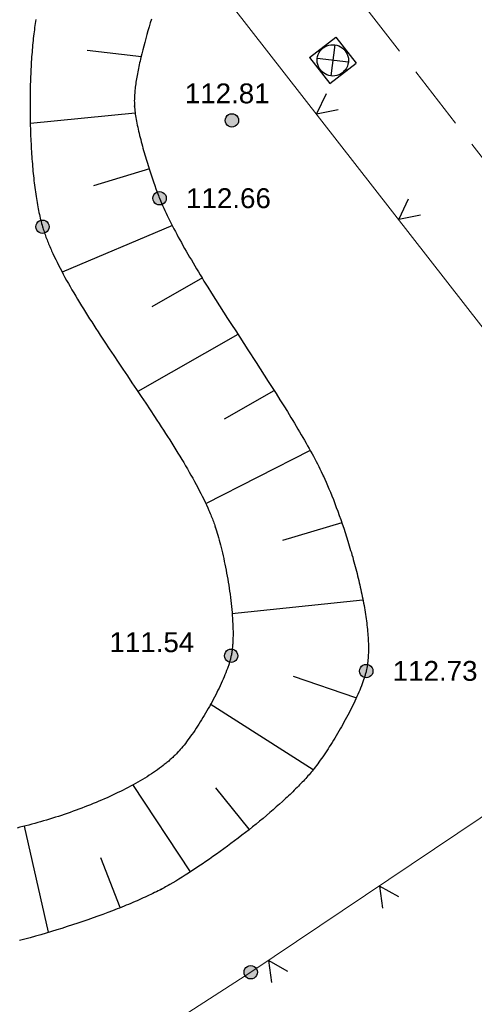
# Model space of a CAD drawing. Header units: metres. Extents: x 32322276 to 32322733, y 5638285 to 5638678.
# Tile 7 of 29: x 32322355 to 32322363, y 5638514 to 5638533. Entities that reach past the tile are written whole.
import ezdxf

# ---------------------------------------------------------------- set-up
doc = ezdxf.new("R2010")
doc.units = ezdxf.units.M
for name, pattern in [('12', [0]), ('26', [3.45, 1.225, -0.5, 1.225, -0.5]), ('68', [0])]:
    doc.linetypes.add(name, pattern=pattern)
doc.layers.get('0').update_dxf_attribs({"color": 1, "linetype": 'CONTINUOUS'})
for name, color, linetype in [('Ebene 303', 7, 'CONTINUOUS'), ('Flurgrenze', 7, 'CONTINUOUS'), ('Höhenpunkte', 7, 'CONTINUOUS'), ('Höhentexte', 7, 'CONTINUOUS'), ('WS  GS  Hydrant  Gulli  usw', 7, 'CONTINUOUS')]:
    doc.layers.add(name, color=color, linetype=linetype)
doc.styles.add('n', font='Arial.ttf')

# ---------------------------------------------------------------- blocks, each defined once
blk = doc.blocks.new('S4')
at = {"color": 7}
for points in [[(-0.5, 0.5), (0.5, 0.5), (0.5, -0.5)], [(-0.5, 0.5), (-0.5, -0.5)], [(-0.5, -0.5), (0.5, -0.5)]]:
    blk.add_lwpolyline(points, dxfattribs=at)
at = {"color": 0, "lineweight": -2}
blk.add_lwpolyline([(0.408503, -0.23585, -0.577350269), (-0.408503, -0.23585, -0.577350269), (0, 0.471699, -0.577350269)], format="xyb", close=True, dxfattribs=at)
for points in [[(0.333542, 0.333542), (-0.333542, -0.333542)], [(0.333542, -0.333542), (-0.333542, 0.333542)]]:
    blk.add_lwpolyline(points, dxfattribs=at)
blk = doc.blocks.new('S107')
at = {"lineweight": -2}
blk.add_hatch(color=0, dxfattribs=at).paths.add_polyline_path([(0.5, 0), (0.489765, -0.100649), (0.459479, -0.197178), (0.410382, -0.285634), (0.344483, -0.362396), (0.264482, -0.424322), (0.173653, -0.468876), (0.075714, -0.494234), (-0.025325, -0.499358), (-0.125326, -0.484039), (-0.220197, -0.448902), (-0.306053, -0.395388), (-0.379379, -0.325686), (-0.437173, -0.242651), (-0.47707, -0.149682), (-0.497435, -0.050584), (-0.497435, 0.050584), (-0.47707, 0.149682), (-0.437173, 0.242651), (-0.379379, 0.325686), (-0.306053, 0.395388), (-0.220197, 0.448902), (-0.125326, 0.484039), (-0.025325, 0.499358), (0.075714, 0.494234), (0.173653, 0.468876), (0.264482, 0.424322), (0.344483, 0.362396), (0.410382, 0.285634), (0.459479, 0.197178), (0.489765, 0.100649)], flags=0)
at = {"color": 0, "lineweight": -2}
blk.add_lwpolyline([(0.433013, -0.25, -0.577350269), (-0.433013, -0.25, -0.577350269), (0, 0.5, -0.577350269)], format="xyb", close=True, dxfattribs=at)
blk = doc.blocks.new('*X78')
at = {"color": 7, "linetype": '12', "lineweight": 25}
for p, q in [((32322357.004423, 5638532.123859, 112.603934), (32322355.979378, 5638532.246526, 112.08321)), ((32322356.887235, 5638531.060386, 112.623545), (32322354.910456, 5638530.865615, 111.576147)), ((32322357.155356, 5638530.012496, 112.643887), (32322356.0979, 5638529.691016, 112.116842)), ((32322357.592039, 5638528.941513, 112.664774), (32322355.506206, 5638528.059441, 111.594428)), ((32322358.156915, 5638527.951711, 112.684412), (32322357.198465, 5638527.405516, 112.139742)), ((32322358.825557, 5638526.88136, 112.706145), (32322356.935748, 5638525.80441, 111.59565)), ((32322359.508089, 5638525.817149, 112.727915), (32322358.567363, 5638525.282672, 112.162071)), ((32322360.191803, 5638524.687913, 112.750652), (32322358.214443, 5638523.684521, 111.596783)), ((32322360.788886, 5638523.320446, 112.752763), (32322359.671055, 5638522.989669, 112.167969)), ((32322361.184392, 5638521.863579, 112.741272), (32322358.712098, 5638521.606484, 111.559046)), ((32322361.053415, 5638520.018683, 112.708535), (32322359.874501, 5638520.423381, 112.125191)), ((32322360.245865, 5638518.66072, 112.64353), (32322358.304219, 5638519.900476, 111.526247)), ((32322357.933873, 5638516.733833, 112.535033), (32322356.843196, 5638518.382141, 111.517838)), ((32322359.037938, 5638517.537693, 112.583912), (32322358.408917, 5638518.316717, 112.047969)), ((32322355.248016, 5638515.591741, 112.515589), (32322354.794327, 5638517.596922, 111.534265)), ((32322356.60444, 5638516.058411, 112.513336), (32322356.234605, 5638516.994796, 112.019612))]:
    blk.add_line(p, q, dxfattribs=at)
blk = doc.blocks.new('S20', base_point=(0, -0.5))
at = {"color": 0, "lineweight": -2}
blk.add_lwpolyline([(-0.5, 0.5), (0, -0.5), (0.5, 0.5)], dxfattribs=at)

msp = doc.modelspace()

# ---------------------------------------------------------------- linework, layer by layer
at = {"layer": 'Flurgrenze', "color": 7, "true_color": 0xffffff}
for p in [(32322356.873, 5638531.195, 112.621), (32322360.441, 5638524.206, 112.76), (32322358.399, 5638523.249, 111.597), (32322357.693, 5638518.99, 111.51), (32322360.247, 5638518.658, 112.643), (32322357.381, 5638516.404, 112.512)]:
    msp.add_point(p, dxfattribs=at)

# ---------------------------------------------------------------- block references
at = {"layer": 'Ebene 303', "color": 7, "xscale": 0.375, "yscale": 0.375}
for p, rotation in [((32322360.311, 5638531.05, 112.95), 307.916147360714), ((32322361.863, 5638529.058, 112.957), 307.916147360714), ((32322361.502, 5638516.463, 112.719), 213.870162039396), ((32322359.405, 5638515.055, 112.636), 213.870162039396)]:
    msp.add_blockref('S20', p, dxfattribs=dict(at, rotation=rotation))
at = {"layer": 'Höhenpunkte', "color": 7, "xscale": 0.2525, "yscale": 0.2525}
for p in [(32322358.713, 5638530.925, 112.811), (32322357.347, 5638529.453, 112.655), (32322355.136, 5638528.917, 111.594), (32322358.699, 5638520.813, 111.541), (32322361.25, 5638520.524, 112.731), (32322359.068, 5638514.835, 112.623)]:
    msp.add_blockref('S107', p, dxfattribs=at)
at = {"layer": 'WS  GS  Hydrant  Gulli  usw', "color": 7, "xscale": 0.6275, "yscale": 0.6275, "rotation": 37.88877028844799}
msp.add_blockref('S4', (32322360.619, 5638532.059, 112.902), dxfattribs=at)

# ---------------------------------------------------------------- texts
at = {"layer": 'Höhentexte', "color": 7, "lineweight": 25, "char_height": 0.375, "line_spacing_factor": 0.84, "style": 'n', "bg_fill": 2}
for s, insert, attachment_point in [('112.81', (32322358.624, 5638531.242, 112.811), 8), ('112.66', (32322357.847, 5638529.453, 112.655), 4), ('111.54', (32322358.002, 5638520.876, 111.541), 9), ('112.73', (32322361.75, 5638520.524, 112.731), 4)]:
    msp.add_mtext(s, dxfattribs=dict(at, insert=insert, attachment_point=attachment_point))

# ---------------------------------------------------------------- next in the draw order: linework, layer by layer
at = {"layer": 'Ebene 303', "color": 7, "linetype": '68', "lineweight": 18}
for points in [[(32322368.174, 5638520.947, 112.982), (32322358.7, 5638533.11, 112.944), (32322360.746, 5638534.698, 112.958), (32322360.686, 5638537.133, 112.99), (32322360.049, 5638539.663, 112.831), (32322355.416, 5638545.692, 112.461)], [(32322350.529, 5638509.328, 112.559), (32322359.068, 5638514.835, 112.623), (32322368.174, 5638520.947, 112.982)]]:
    msp.add_polyline3d(points, dxfattribs=at)
at = {"layer": 'WS  GS  Hydrant  Gulli  usw', "color": 7, "linetype": '26', "lineweight": 18}
msp.add_polyline3d([(32322360.33, 5638534.229, 112.879), (32322361.064, 5638534.797, 112.894), (32322360.88, 5638535.078, 112.889), (32322442.194, 5638598.356, 112.89), (32322484.19, 5638544.291, 112.945), (32322402.068, 5638480.451, 112.955)], close=True, dxfattribs=at)
at = {"layer": 'WS  GS  Hydrant  Gulli  usw', "color": 7, "linetype": '12', "lineweight": 25}
for points in [[(32322355.009, 5638532.832, 111.558), (32322355.003, 5638532.794, 111.559), (32322354.998, 5638532.756, 111.559), (32322354.992, 5638532.717, 111.559), (32322354.987, 5638532.678, 111.56), (32322354.982, 5638532.638, 111.56), (32322354.976, 5638532.598, 111.56), (32322354.971, 5638532.557, 111.561), (32322354.967, 5638532.515, 111.561), (32322354.962, 5638532.474, 111.562), (32322354.958, 5638532.432, 111.562), (32322354.954, 5638532.389, 111.562), (32322354.949, 5638532.346, 111.563), (32322354.945, 5638532.302, 111.563), (32322354.942, 5638532.258, 111.564), (32322354.938, 5638532.213, 111.564), (32322354.935, 5638532.169, 111.564), (32322354.931, 5638532.123, 111.565), (32322354.928, 5638532.078, 111.565), (32322354.925, 5638532.032, 111.566), (32322354.923, 5638531.986, 111.566), (32322354.92, 5638531.939, 111.566), (32322354.917, 5638531.893, 111.567), (32322354.915, 5638531.846, 111.567), (32322354.913, 5638531.798, 111.568), (32322354.911, 5638531.751, 111.568), (32322354.909, 5638531.703, 111.569), (32322354.908, 5638531.655, 111.569), (32322354.906, 5638531.607, 111.569), (32322354.905, 5638531.559, 111.57), (32322354.904, 5638531.51, 111.57), (32322354.903, 5638531.462, 111.571), (32322354.902, 5638531.413, 111.571), (32322354.901, 5638531.364, 111.572), (32322354.901, 5638531.315, 111.572), (32322354.901, 5638531.266, 111.573), (32322354.9, 5638531.217, 111.573), (32322354.901, 5638531.167, 111.573), (32322354.901, 5638531.118, 111.574), (32322354.901, 5638531.069, 111.574), (32322354.902, 5638531.02, 111.575), (32322354.902, 5638530.97, 111.575), (32322354.903, 5638530.921, 111.576), (32322354.904, 5638530.872, 111.576), (32322354.906, 5638530.823, 111.577), (32322354.907, 5638530.774, 111.577), (32322354.908, 5638530.725, 111.577), (32322354.91, 5638530.676, 111.578), (32322354.912, 5638530.627, 111.578), (32322354.914, 5638530.579, 111.579), (32322354.916, 5638530.53, 111.579), (32322354.919, 5638530.482, 111.58), (32322354.921, 5638530.434, 111.58), (32322354.924, 5638530.386, 111.581), (32322354.927, 5638530.338, 111.581), (32322354.93, 5638530.29, 111.581), (32322354.933, 5638530.243, 111.582), (32322354.936, 5638530.196, 111.582), (32322354.94, 5638530.149, 111.583), (32322354.944, 5638530.103, 111.583), (32322354.948, 5638530.056, 111.584), (32322354.952, 5638530.011, 111.584), (32322354.956, 5638529.965, 111.584), (32322354.96, 5638529.92, 111.585), (32322354.965, 5638529.875, 111.585), (32322354.97, 5638529.831, 111.586), (32322354.975, 5638529.786, 111.586), (32322354.98, 5638529.743, 111.586), (32322354.985, 5638529.7, 111.587), (32322354.991, 5638529.657, 111.587), (32322354.996, 5638529.614, 111.588), (32322355.002, 5638529.573, 111.588), (32322355.008, 5638529.531, 111.588), (32322355.014, 5638529.49, 111.589), (32322355.021, 5638529.45, 111.589), (32322355.027, 5638529.41, 111.589), (32322355.034, 5638529.371, 111.59), (32322355.041, 5638529.332, 111.59), (32322355.047, 5638529.294, 111.59), (32322355.055, 5638529.256, 111.591), (32322355.062, 5638529.22, 111.591), (32322355.069, 5638529.183, 111.592), (32322355.077, 5638529.147, 111.592), (32322355.085, 5638529.113, 111.592), (32322355.093, 5638529.078, 111.592), (32322355.101, 5638529.044, 111.593), (32322355.11, 5638529.012, 111.593), (32322355.118, 5638528.979, 111.593), (32322355.127, 5638528.947, 111.594), (32322355.136, 5638528.917, 111.594), (32322355.143, 5638528.893, 111.594), (32322355.151, 5638528.869, 111.594), (32322355.159, 5638528.845, 111.594), (32322355.167, 5638528.82, 111.594), (32322355.175, 5638528.796, 111.594), (32322355.184, 5638528.771, 111.594), (32322355.193, 5638528.746, 111.594), (32322355.202, 5638528.721, 111.594), (32322355.211, 5638528.695, 111.594), (32322355.221, 5638528.67, 111.594), (32322355.231, 5638528.644, 111.594), (32322355.241, 5638528.619, 111.594), (32322355.252, 5638528.593, 111.594), (32322355.263, 5638528.567, 111.594), (32322355.274, 5638528.54, 111.594), (32322355.285, 5638528.514, 111.594), (32322355.297, 5638528.488, 111.594), (32322355.309, 5638528.461, 111.594), (32322355.333, 5638528.408, 111.594), (32322355.358, 5638528.354, 111.594), (32322355.385, 5638528.299, 111.594), (32322355.411, 5638528.244, 111.594), (32322355.439, 5638528.188, 111.594), (32322355.469, 5638528.132, 111.594), (32322355.498, 5638528.075, 111.594), (32322355.528, 5638528.018, 111.594), (32322355.56, 5638527.96, 111.594), (32322355.592, 5638527.903, 111.595), (32322355.624, 5638527.844, 111.595), (32322355.658, 5638527.785, 111.595), (32322355.692, 5638527.726, 111.595), (32322355.727, 5638527.667, 111.595), (32322355.763, 5638527.607, 111.595), (32322355.798, 5638527.547, 111.595), (32322355.835, 5638527.486, 111.595), (32322355.872, 5638527.425, 111.595), (32322355.91, 5638527.364, 111.595), (32322355.948, 5638527.303, 111.595), (32322355.987, 5638527.241, 111.595), (32322356.026, 5638527.179, 111.595), (32322356.066, 5638527.117, 111.595), (32322356.106, 5638527.054, 111.595), (32322356.146, 5638526.991, 111.595), (32322356.187, 5638526.928, 111.595), (32322356.228, 5638526.865, 111.595), (32322356.311, 5638526.739, 111.595), (32322356.395, 5638526.611, 111.595), (32322356.481, 5638526.483, 111.595), (32322356.566, 5638526.355, 111.595), (32322356.652, 5638526.227, 111.595), (32322356.739, 5638526.098, 111.595), (32322356.826, 5638525.969, 111.596), (32322356.912, 5638525.84, 111.596), (32322356.999, 5638525.712, 111.596), (32322357.085, 5638525.584, 111.596), (32322357.17, 5638525.456, 111.596), (32322357.254, 5638525.329, 111.596), (32322357.295, 5638525.265, 111.596), (32322357.337, 5638525.202, 111.596), (32322357.378, 5638525.139, 111.596), (32322357.419, 5638525.076, 111.596), (32322357.459, 5638525.013, 111.596), (32322357.499, 5638524.951, 111.596), (32322357.539, 5638524.889, 111.596), (32322357.578, 5638524.827, 111.596), (32322357.617, 5638524.765, 111.596), (32322357.655, 5638524.703, 111.596), (32322357.693, 5638524.642, 111.596), (32322357.73, 5638524.582, 111.596), (32322357.767, 5638524.521, 111.596), (32322357.803, 5638524.461, 111.596), (32322357.838, 5638524.401, 111.596), (32322357.873, 5638524.341, 111.596), (32322357.907, 5638524.282, 111.596), (32322357.94, 5638524.224, 111.597), (32322357.973, 5638524.165, 111.597), (32322358.006, 5638524.107, 111.597), (32322358.036, 5638524.05, 111.597), (32322358.067, 5638523.993, 111.597), (32322358.097, 5638523.936, 111.597), (32322358.126, 5638523.88, 111.597), (32322358.154, 5638523.825, 111.597), (32322358.181, 5638523.769, 111.597), (32322358.207, 5638523.715, 111.597), (32322358.233, 5638523.661, 111.597), (32322358.257, 5638523.607, 111.597), (32322358.28, 5638523.554, 111.597), (32322358.292, 5638523.528, 111.597), (32322358.303, 5638523.502, 111.597), (32322358.313, 5638523.476, 111.597), (32322358.324, 5638523.45, 111.597), (32322358.334, 5638523.424, 111.597), (32322358.344, 5638523.399, 111.597), (32322358.354, 5638523.374, 111.597), (32322358.364, 5638523.348, 111.597), (32322358.373, 5638523.323, 111.597), (32322358.382, 5638523.298, 111.597), (32322358.391, 5638523.274, 111.597), (32322358.399, 5638523.249, 111.597), (32322358.411, 5638523.212, 111.596), (32322358.424, 5638523.173, 111.595), (32322358.436, 5638523.131, 111.594), (32322358.449, 5638523.089, 111.593), (32322358.461, 5638523.045, 111.592), (32322358.474, 5638522.999, 111.591), (32322358.486, 5638522.953, 111.59), (32322358.499, 5638522.906, 111.589), (32322358.511, 5638522.856, 111.588), (32322358.523, 5638522.806, 111.587), (32322358.535, 5638522.755, 111.585), (32322358.547, 5638522.703, 111.584), (32322358.559, 5638522.65, 111.583), (32322358.57, 5638522.596, 111.582), (32322358.581, 5638522.542, 111.58), (32322358.592, 5638522.487, 111.579), (32322358.603, 5638522.431, 111.578), (32322358.614, 5638522.375, 111.577), (32322358.624, 5638522.318, 111.575), (32322358.634, 5638522.261, 111.574), (32322358.643, 5638522.204, 111.573), (32322358.652, 5638522.146, 111.571), (32322358.661, 5638522.089, 111.57), (32322358.67, 5638522.031, 111.569), (32322358.678, 5638521.973, 111.567), (32322358.685, 5638521.916, 111.566), (32322358.692, 5638521.858, 111.565), (32322358.699, 5638521.801, 111.563), (32322358.705, 5638521.744, 111.562), (32322358.71, 5638521.687, 111.561), (32322358.716, 5638521.631, 111.56), (32322358.72, 5638521.575, 111.558), (32322358.724, 5638521.52, 111.557), (32322358.727, 5638521.466, 111.556), (32322358.73, 5638521.412, 111.555), (32322358.732, 5638521.359, 111.553), (32322358.733, 5638521.333, 111.553), (32322358.733, 5638521.307, 111.552), (32322358.734, 5638521.282, 111.552), (32322358.734, 5638521.256, 111.551), (32322358.734, 5638521.231, 111.551), (32322358.734, 5638521.206, 111.55), (32322358.734, 5638521.181, 111.549), (32322358.733, 5638521.157, 111.549), (32322358.733, 5638521.133, 111.548), (32322358.732, 5638521.109, 111.548), (32322358.731, 5638521.086, 111.547), (32322358.73, 5638521.063, 111.547), (32322358.728, 5638521.04, 111.546), (32322358.727, 5638521.017, 111.546), (32322358.725, 5638520.995, 111.545), (32322358.723, 5638520.973, 111.545), (32322358.721, 5638520.952, 111.544), (32322358.718, 5638520.931, 111.544), (32322358.716, 5638520.91, 111.543), (32322358.713, 5638520.89, 111.543), (32322358.71, 5638520.87, 111.542), (32322358.706, 5638520.85, 111.542), (32322358.703, 5638520.831, 111.541), (32322358.699, 5638520.813, 111.541), (32322358.696, 5638520.797, 111.541), (32322358.692, 5638520.781, 111.541), (32322358.688, 5638520.765, 111.54), (32322358.684, 5638520.748, 111.54), (32322358.679, 5638520.732, 111.54), (32322358.674, 5638520.714, 111.539), (32322358.67, 5638520.697, 111.539), (32322358.664, 5638520.68, 111.539), (32322358.659, 5638520.662, 111.539), (32322358.653, 5638520.644, 111.538), (32322358.647, 5638520.625, 111.538), (32322358.64, 5638520.607, 111.538), (32322358.628, 5638520.57, 111.537), (32322358.613, 5638520.531, 111.537), (32322358.598, 5638520.492, 111.536), (32322358.582, 5638520.453, 111.535), (32322358.566, 5638520.412, 111.535), (32322358.548, 5638520.371, 111.534), (32322358.53, 5638520.33, 111.533), (32322358.511, 5638520.288, 111.533), (32322358.491, 5638520.246, 111.532), (32322358.471, 5638520.203, 111.531), (32322358.45, 5638520.16, 111.531), (32322358.428, 5638520.117, 111.53), (32322358.407, 5638520.074, 111.529), (32322358.384, 5638520.031, 111.529), (32322358.361, 5638519.987, 111.528), (32322358.338, 5638519.944, 111.527), (32322358.314, 5638519.901, 111.526), (32322358.29, 5638519.857, 111.526), (32322358.266, 5638519.814, 111.525), (32322358.241, 5638519.771, 111.524), (32322358.216, 5638519.729, 111.523), (32322358.191, 5638519.686, 111.523), (32322358.165, 5638519.644, 111.522), (32322358.14, 5638519.603, 111.521), (32322358.114, 5638519.562, 111.521), (32322358.088, 5638519.521, 111.52), (32322358.062, 5638519.481, 111.519), (32322358.037, 5638519.442, 111.518), (32322358.011, 5638519.403, 111.518), (32322357.985, 5638519.366, 111.517), (32322357.959, 5638519.328, 111.516), (32322357.934, 5638519.292, 111.516), (32322357.909, 5638519.257, 111.515), (32322357.883, 5638519.222, 111.514), (32322357.858, 5638519.189, 111.514), (32322357.834, 5638519.157, 111.513), (32322357.809, 5638519.126, 111.513), (32322357.785, 5638519.096, 111.512), (32322357.762, 5638519.068, 111.512), (32322357.738, 5638519.04, 111.511), (32322357.715, 5638519.014, 111.51), (32322357.693, 5638518.99, 111.51), (32322357.68, 5638518.976, 111.51), (32322357.667, 5638518.962, 111.51), (32322357.653, 5638518.948, 111.51), (32322357.639, 5638518.934, 111.511), (32322357.625, 5638518.921, 111.511), (32322357.611, 5638518.907, 111.511), (32322357.596, 5638518.893, 111.511), (32322357.581, 5638518.879, 111.511), (32322357.566, 5638518.865, 111.511), (32322357.55, 5638518.852, 111.511), (32322357.535, 5638518.838, 111.512), (32322357.519, 5638518.824, 111.512), (32322357.503, 5638518.81, 111.512), (32322357.486, 5638518.797, 111.512), (32322357.469, 5638518.783, 111.512), (32322357.452, 5638518.769, 111.512), (32322357.435, 5638518.756, 111.513), (32322357.418, 5638518.742, 111.513), (32322357.383, 5638518.715, 111.513), (32322357.346, 5638518.688, 111.513), (32322357.309, 5638518.661, 111.514), (32322357.271, 5638518.634, 111.514), (32322357.232, 5638518.608, 111.514), (32322357.192, 5638518.581, 111.515), (32322357.151, 5638518.555, 111.515), (32322357.11, 5638518.528, 111.516), (32322357.067, 5638518.502, 111.516), (32322357.025, 5638518.476, 111.516), (32322356.981, 5638518.451, 111.517), (32322356.936, 5638518.425, 111.517), (32322356.892, 5638518.4, 111.517), (32322356.846, 5638518.374, 111.518), (32322356.799, 5638518.349, 111.518), (32322356.753, 5638518.324, 111.519), (32322356.705, 5638518.299, 111.519), (32322356.657, 5638518.275, 111.519), (32322356.608, 5638518.251, 111.52), (32322356.559, 5638518.227, 111.52), (32322356.509, 5638518.203, 111.521), (32322356.459, 5638518.179, 111.521), (32322356.408, 5638518.155, 111.522), (32322356.357, 5638518.132, 111.522), (32322356.305, 5638518.109, 111.522), (32322356.253, 5638518.087, 111.523), (32322356.201, 5638518.064, 111.523), (32322356.148, 5638518.042, 111.524), (32322356.095, 5638518.02, 111.524), (32322356.041, 5638517.998, 111.524), (32322355.987, 5638517.977, 111.525), (32322355.933, 5638517.956, 111.525), (32322355.879, 5638517.935, 111.526), (32322355.824, 5638517.914, 111.526), (32322355.769, 5638517.894, 111.527), (32322355.714, 5638517.874, 111.527), (32322355.659, 5638517.854, 111.528), (32322355.604, 5638517.835, 111.528), (32322355.548, 5638517.816, 111.528), (32322355.492, 5638517.797, 111.529), (32322355.437, 5638517.779, 111.529), (32322355.381, 5638517.761, 111.53), (32322355.325, 5638517.743, 111.53), (32322355.269, 5638517.726, 111.531), (32322355.213, 5638517.709, 111.531), (32322355.157, 5638517.692, 111.531), (32322355.101, 5638517.676, 111.532), (32322355.045, 5638517.66, 111.532), (32322354.989, 5638517.644, 111.533), (32322354.933, 5638517.629, 111.533), (32322354.877, 5638517.615, 111.534), (32322354.821, 5638517.6, 111.534), (32322354.766, 5638517.586, 111.534), (32322354.711, 5638517.573, 111.535), (32322354.655, 5638517.559, 111.535)], [(32322357.193, 5638532.84, 112.591), (32322357.171, 5638532.766, 112.592), (32322357.15, 5638532.693, 112.593), (32322357.128, 5638532.619, 112.595), (32322357.108, 5638532.546, 112.596), (32322357.087, 5638532.472, 112.597), (32322357.067, 5638532.399, 112.599), (32322357.048, 5638532.327, 112.6), (32322357.029, 5638532.255, 112.602), (32322357.011, 5638532.184, 112.603), (32322356.994, 5638532.114, 112.604), (32322356.986, 5638532.079, 112.605), (32322356.978, 5638532.044, 112.605), (32322356.97, 5638532.01, 112.606), (32322356.962, 5638531.975, 112.607), (32322356.955, 5638531.941, 112.607), (32322356.948, 5638531.907, 112.608), (32322356.941, 5638531.874, 112.609), (32322356.935, 5638531.84, 112.609), (32322356.928, 5638531.807, 112.61), (32322356.922, 5638531.774, 112.61), (32322356.917, 5638531.742, 112.611), (32322356.911, 5638531.71, 112.612), (32322356.906, 5638531.678, 112.612), (32322356.901, 5638531.646, 112.613), (32322356.897, 5638531.615, 112.613), (32322356.892, 5638531.584, 112.614), (32322356.889, 5638531.554, 112.614), (32322356.885, 5638531.524, 112.615), (32322356.882, 5638531.494, 112.616), (32322356.879, 5638531.465, 112.616), (32322356.877, 5638531.436, 112.617), (32322356.875, 5638531.407, 112.617), (32322356.873, 5638531.379, 112.618), (32322356.872, 5638531.352, 112.618), (32322356.871, 5638531.324, 112.619), (32322356.87, 5638531.297, 112.619), (32322356.871, 5638531.271, 112.62), (32322356.871, 5638531.245, 112.62), (32322356.872, 5638531.22, 112.621), (32322356.873, 5638531.195, 112.621), (32322356.875, 5638531.168, 112.622), (32322356.877, 5638531.138, 112.622), (32322356.881, 5638531.108, 112.623), (32322356.884, 5638531.077, 112.623), (32322356.889, 5638531.045, 112.624), (32322356.894, 5638531.012, 112.624), (32322356.899, 5638530.978, 112.625), (32322356.905, 5638530.943, 112.626), (32322356.912, 5638530.908, 112.626), (32322356.919, 5638530.872, 112.627), (32322356.926, 5638530.835, 112.628), (32322356.934, 5638530.797, 112.629), (32322356.942, 5638530.759, 112.629), (32322356.951, 5638530.721, 112.63), (32322356.96, 5638530.682, 112.631), (32322356.969, 5638530.642, 112.632), (32322356.979, 5638530.603, 112.632), (32322356.99, 5638530.562, 112.633), (32322357, 5638530.522, 112.634), (32322357.011, 5638530.481, 112.635), (32322357.022, 5638530.441, 112.635), (32322357.033, 5638530.4, 112.636), (32322357.044, 5638530.359, 112.637), (32322357.056, 5638530.318, 112.638), (32322357.068, 5638530.277, 112.639), (32322357.08, 5638530.236, 112.639), (32322357.092, 5638530.195, 112.64), (32322357.104, 5638530.154, 112.641), (32322357.117, 5638530.114, 112.642), (32322357.129, 5638530.074, 112.643), (32322357.154, 5638529.994, 112.644), (32322357.18, 5638529.916, 112.646), (32322357.205, 5638529.841, 112.647), (32322357.23, 5638529.767, 112.649), (32322357.255, 5638529.696, 112.65), (32322357.279, 5638529.631, 112.651), (32322357.291, 5638529.598, 112.652), (32322357.303, 5638529.567, 112.653), (32322357.314, 5638529.537, 112.653), (32322357.325, 5638529.508, 112.654), (32322357.336, 5638529.479, 112.654), (32322357.347, 5638529.453, 112.655), (32322357.365, 5638529.409, 112.656), (32322357.384, 5638529.363, 112.657), (32322357.405, 5638529.317, 112.658), (32322357.425, 5638529.27, 112.658), (32322357.446, 5638529.223, 112.659), (32322357.469, 5638529.175, 112.66), (32322357.492, 5638529.127, 112.661), (32322357.516, 5638529.078, 112.662), (32322357.54, 5638529.029, 112.663), (32322357.565, 5638528.979, 112.664), (32322357.591, 5638528.928, 112.665), (32322357.618, 5638528.877, 112.666), (32322357.645, 5638528.826, 112.667), (32322357.672, 5638528.774, 112.668), (32322357.701, 5638528.722, 112.669), (32322357.73, 5638528.669, 112.67), (32322357.759, 5638528.616, 112.671), (32322357.789, 5638528.562, 112.672), (32322357.82, 5638528.508, 112.673), (32322357.851, 5638528.454, 112.674), (32322357.883, 5638528.399, 112.675), (32322357.914, 5638528.344, 112.676), (32322357.947, 5638528.288, 112.678), (32322357.98, 5638528.232, 112.679), (32322358.013, 5638528.176, 112.68), (32322358.047, 5638528.12, 112.681), (32322358.081, 5638528.063, 112.682), (32322358.116, 5638528.006, 112.683), (32322358.151, 5638527.949, 112.684), (32322358.186, 5638527.891, 112.686), (32322358.257, 5638527.776, 112.688), (32322358.33, 5638527.659, 112.69), (32322358.405, 5638527.541, 112.693), (32322358.479, 5638527.424, 112.695), (32322358.555, 5638527.305, 112.697), (32322358.631, 5638527.186, 112.7), (32322358.708, 5638527.067, 112.702), (32322358.785, 5638526.947, 112.705), (32322358.862, 5638526.828, 112.707), (32322359.017, 5638526.588, 112.712), (32322359.173, 5638526.349, 112.717), (32322359.324, 5638526.114, 112.722), (32322359.4, 5638525.996, 112.724), (32322359.474, 5638525.88, 112.727), (32322359.547, 5638525.764, 112.729), (32322359.62, 5638525.649, 112.731), (32322359.691, 5638525.536, 112.734), (32322359.76, 5638525.424, 112.736), (32322359.795, 5638525.368, 112.737), (32322359.829, 5638525.312, 112.738), (32322359.862, 5638525.258, 112.739), (32322359.895, 5638525.203, 112.74), (32322359.928, 5638525.148, 112.742), (32322359.96, 5638525.095, 112.743), (32322359.992, 5638525.041, 112.744), (32322360.023, 5638524.988, 112.745), (32322360.054, 5638524.935, 112.746), (32322360.084, 5638524.883, 112.747), (32322360.114, 5638524.831, 112.748), (32322360.142, 5638524.78, 112.749), (32322360.171, 5638524.729, 112.75), (32322360.199, 5638524.679, 112.751), (32322360.226, 5638524.629, 112.752), (32322360.253, 5638524.58, 112.753), (32322360.279, 5638524.531, 112.754), (32322360.304, 5638524.483, 112.755), (32322360.329, 5638524.435, 112.756), (32322360.353, 5638524.388, 112.757), (32322360.376, 5638524.342, 112.757), (32322360.399, 5638524.296, 112.758), (32322360.42, 5638524.25, 112.759), (32322360.441, 5638524.206, 112.76), (32322360.466, 5638524.151, 112.76), (32322360.493, 5638524.092, 112.759), (32322360.52, 5638524.03, 112.759), (32322360.546, 5638523.967, 112.758), (32322360.574, 5638523.901, 112.757), (32322360.601, 5638523.832, 112.757), (32322360.629, 5638523.763, 112.756), (32322360.657, 5638523.691, 112.756), (32322360.685, 5638523.616, 112.755), (32322360.713, 5638523.542, 112.755), (32322360.741, 5638523.464, 112.754), (32322360.768, 5638523.385, 112.753), (32322360.796, 5638523.306, 112.753), (32322360.824, 5638523.225, 112.752), (32322360.851, 5638523.142, 112.751), (32322360.878, 5638523.059, 112.751), (32322360.905, 5638522.975, 112.75), (32322360.93, 5638522.889, 112.749), (32322360.943, 5638522.846, 112.749), (32322360.956, 5638522.803, 112.749), (32322360.969, 5638522.76, 112.748), (32322360.981, 5638522.717, 112.748), (32322360.994, 5638522.674, 112.748), (32322361.006, 5638522.63, 112.747), (32322361.018, 5638522.587, 112.747), (32322361.03, 5638522.543, 112.747), (32322361.042, 5638522.499, 112.746), (32322361.053, 5638522.456, 112.746), (32322361.065, 5638522.412, 112.746), (32322361.076, 5638522.368, 112.745), (32322361.087, 5638522.325, 112.745), (32322361.098, 5638522.281, 112.745), (32322361.108, 5638522.237, 112.744), (32322361.118, 5638522.193, 112.744), (32322361.128, 5638522.15, 112.743), (32322361.138, 5638522.106, 112.743), (32322361.148, 5638522.063, 112.743), (32322361.157, 5638522.019, 112.742), (32322361.166, 5638521.976, 112.742), (32322361.175, 5638521.933, 112.742), (32322361.184, 5638521.89, 112.741), (32322361.192, 5638521.847, 112.741), (32322361.2, 5638521.804, 112.741), (32322361.208, 5638521.762, 112.74), (32322361.215, 5638521.72, 112.74), (32322361.223, 5638521.677, 112.74), (32322361.229, 5638521.635, 112.74), (32322361.236, 5638521.594, 112.739), (32322361.242, 5638521.552, 112.739), (32322361.248, 5638521.511, 112.739), (32322361.253, 5638521.471, 112.738), (32322361.259, 5638521.43, 112.738), (32322361.264, 5638521.39, 112.738), (32322361.268, 5638521.35, 112.737), (32322361.272, 5638521.31, 112.737), (32322361.276, 5638521.271, 112.737), (32322361.279, 5638521.232, 112.736), (32322361.282, 5638521.193, 112.736), (32322361.285, 5638521.155, 112.736), (32322361.287, 5638521.118, 112.736), (32322361.289, 5638521.08, 112.735), (32322361.29, 5638521.043, 112.735), (32322361.291, 5638521.007, 112.735), (32322361.292, 5638520.971, 112.734), (32322361.292, 5638520.935, 112.734), (32322361.291, 5638520.901, 112.734), (32322361.291, 5638520.866, 112.734), (32322361.289, 5638520.832, 112.733), (32322361.287, 5638520.799, 112.733), (32322361.285, 5638520.766, 112.733), (32322361.283, 5638520.733, 112.733), (32322361.279, 5638520.702, 112.732), (32322361.276, 5638520.67, 112.732), (32322361.272, 5638520.64, 112.732), (32322361.267, 5638520.61, 112.732), (32322361.262, 5638520.58, 112.731), (32322361.256, 5638520.552, 112.731), (32322361.25, 5638520.524, 112.731), (32322361.246, 5638520.508, 112.73), (32322361.242, 5638520.492, 112.73), (32322361.238, 5638520.476, 112.729), (32322361.233, 5638520.46, 112.728), (32322361.229, 5638520.443, 112.728), (32322361.223, 5638520.426, 112.727), (32322361.213, 5638520.391, 112.725), (32322361.201, 5638520.355, 112.724), (32322361.187, 5638520.318, 112.722), (32322361.174, 5638520.281, 112.72), (32322361.159, 5638520.242, 112.719), (32322361.143, 5638520.203, 112.717), (32322361.127, 5638520.163, 112.715), (32322361.11, 5638520.123, 112.713), (32322361.091, 5638520.081, 112.712), (32322361.073, 5638520.04, 112.71), (32322361.054, 5638519.998, 112.708), (32322361.033, 5638519.955, 112.706), (32322361.013, 5638519.912, 112.704), (32322360.992, 5638519.869, 112.702), (32322360.97, 5638519.825, 112.7), (32322360.948, 5638519.781, 112.698), (32322360.925, 5638519.737, 112.696), (32322360.902, 5638519.693, 112.694), (32322360.878, 5638519.649, 112.692), (32322360.854, 5638519.605, 112.69), (32322360.83, 5638519.561, 112.687), (32322360.806, 5638519.517, 112.685), (32322360.781, 5638519.473, 112.683), (32322360.756, 5638519.43, 112.681), (32322360.731, 5638519.386, 112.679), (32322360.706, 5638519.343, 112.677), (32322360.68, 5638519.301, 112.675), (32322360.655, 5638519.259, 112.673), (32322360.63, 5638519.217, 112.671), (32322360.604, 5638519.176, 112.669), (32322360.579, 5638519.135, 112.667), (32322360.553, 5638519.095, 112.665), (32322360.528, 5638519.056, 112.663), (32322360.503, 5638519.017, 112.661), (32322360.478, 5638518.979, 112.659), (32322360.454, 5638518.943, 112.658), (32322360.429, 5638518.906, 112.656), (32322360.405, 5638518.871, 112.654), (32322360.381, 5638518.838, 112.652), (32322360.357, 5638518.804, 112.651), (32322360.334, 5638518.772, 112.649), (32322360.312, 5638518.742, 112.647), (32322360.29, 5638518.712, 112.646), (32322360.268, 5638518.684, 112.644), (32322360.247, 5638518.658, 112.643), (32322360.229, 5638518.635, 112.642), (32322360.21, 5638518.613, 112.641), (32322360.191, 5638518.589, 112.64), (32322360.171, 5638518.566, 112.639), (32322360.15, 5638518.543, 112.638), (32322360.129, 5638518.519, 112.636), (32322360.108, 5638518.495, 112.635), (32322360.086, 5638518.471, 112.634), (32322360.063, 5638518.446, 112.633), (32322360.04, 5638518.422, 112.632), (32322360.016, 5638518.397, 112.631), (32322359.992, 5638518.372, 112.629), (32322359.968, 5638518.347, 112.628), (32322359.943, 5638518.322, 112.627), (32322359.917, 5638518.296, 112.625), (32322359.892, 5638518.271, 112.624), (32322359.865, 5638518.245, 112.623), (32322359.838, 5638518.219, 112.622), (32322359.812, 5638518.193, 112.62), (32322359.784, 5638518.167, 112.619), (32322359.756, 5638518.141, 112.617), (32322359.728, 5638518.115, 112.616), (32322359.7, 5638518.089, 112.615), (32322359.67, 5638518.062, 112.613), (32322359.612, 5638518.009, 112.611), (32322359.552, 5638517.956, 112.608), (32322359.49, 5638517.902, 112.605), (32322359.429, 5638517.849, 112.602), (32322359.365, 5638517.795, 112.599), (32322359.301, 5638517.741, 112.596), (32322359.236, 5638517.688, 112.593), (32322359.17, 5638517.634, 112.59), (32322359.104, 5638517.581, 112.587), (32322359.037, 5638517.527, 112.584), (32322358.969, 5638517.474, 112.581), (32322358.901, 5638517.422, 112.578), (32322358.833, 5638517.369, 112.574), (32322358.765, 5638517.317, 112.571), (32322358.696, 5638517.266, 112.568), (32322358.628, 5638517.215, 112.565), (32322358.559, 5638517.165, 112.562), (32322358.491, 5638517.116, 112.559), (32322358.423, 5638517.066, 112.556), (32322358.355, 5638517.018, 112.553), (32322358.288, 5638516.972, 112.55), (32322358.221, 5638516.925, 112.547), (32322358.154, 5638516.879, 112.544), (32322358.089, 5638516.836, 112.542), (32322358.023, 5638516.792, 112.539), (32322357.959, 5638516.75, 112.536), (32322357.896, 5638516.709, 112.533), (32322357.833, 5638516.669, 112.531), (32322357.772, 5638516.631, 112.528), (32322357.712, 5638516.594, 112.526), (32322357.653, 5638516.558, 112.523), (32322357.595, 5638516.524, 112.521), (32322357.54, 5638516.492, 112.518), (32322357.512, 5638516.476, 112.517), (32322357.485, 5638516.461, 112.516), (32322357.459, 5638516.446, 112.515), (32322357.432, 5638516.431, 112.514), (32322357.406, 5638516.417, 112.513), (32322357.381, 5638516.404, 112.512), (32322357.35, 5638516.388, 112.512), (32322357.318, 5638516.371, 112.512), (32322357.286, 5638516.355, 112.512), (32322357.253, 5638516.338, 112.512), (32322357.219, 5638516.321, 112.512), (32322357.184, 5638516.305, 112.512), (32322357.149, 5638516.288, 112.512), (32322357.113, 5638516.271, 112.512), (32322357.076, 5638516.254, 112.513), (32322357.039, 5638516.237, 112.513), (32322357.001, 5638516.22, 112.513), (32322356.962, 5638516.203, 112.513), (32322356.923, 5638516.186, 112.513), (32322356.884, 5638516.169, 112.513), (32322356.843, 5638516.151, 112.513), (32322356.803, 5638516.134, 112.513), (32322356.761, 5638516.117, 112.513), (32322356.719, 5638516.1, 112.513), (32322356.677, 5638516.082, 112.513), (32322356.635, 5638516.065, 112.513), (32322356.591, 5638516.048, 112.513), (32322356.548, 5638516.031, 112.513), (32322356.504, 5638516.013, 112.514), (32322356.459, 5638515.996, 112.514), (32322356.369, 5638515.962, 112.514), (32322356.278, 5638515.928, 112.514), (32322356.184, 5638515.894, 112.514), (32322356.09, 5638515.86, 112.514), (32322355.995, 5638515.826, 112.514), (32322355.898, 5638515.793, 112.515), (32322355.801, 5638515.76, 112.515), (32322355.702, 5638515.727, 112.515), (32322355.603, 5638515.696, 112.515), (32322355.504, 5638515.664, 112.515), (32322355.404, 5638515.633, 112.515), (32322355.304, 5638515.602, 112.516), (32322355.204, 5638515.572, 112.516), (32322355.104, 5638515.543, 112.516), (32322355.003, 5638515.514, 112.516), (32322354.903, 5638515.486, 112.516), (32322354.804, 5638515.459, 112.516), (32322354.704, 5638515.433, 112.516)]]:
    msp.add_polyline3d(points, dxfattribs=at)

# ---------------------------------------------------------------- next in the draw order: block references
at = {"layer": 'WS  GS  Hydrant  Gulli  usw', "color": 7, "true_color": 0xffffff}
msp.add_blockref('*X78', (0, 0), dxfattribs=at)

doc.saveas('drawing.dxf')
